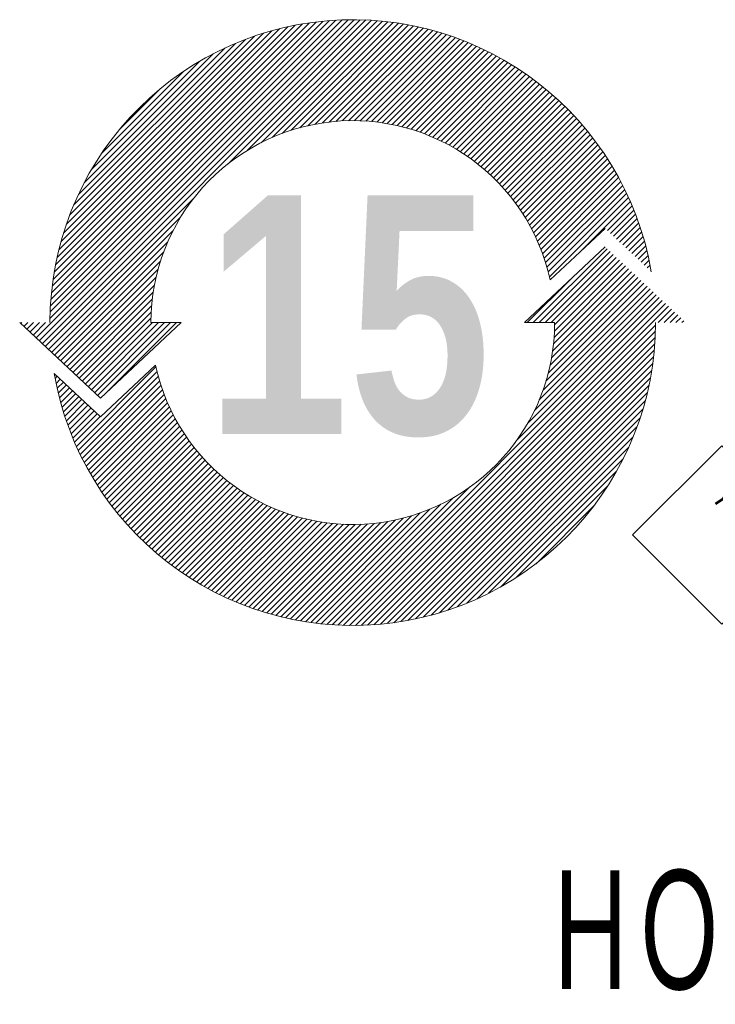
# Model space of a CAD drawing. Header units: millimetres. Extents: x 0 to 1733, y 0 to 1188.
# Tile 99 of 157: x 225 to 292, y 958 to 1052. Entities that reach past the tile are written whole.
import ezdxf

# ---------------------------------------------------------------- set-up
doc = ezdxf.new("R2010")
doc.units = ezdxf.units.MM
doc.header["$LTSCALE"] = 0.727559
doc.layers.add('NoLayerName_001', color=7, linetype='Continuous')
doc.layers.add('NoLayerName_002', color=7, linetype='Continuous')
doc.styles.get("Standard").update_dxf_attribs({"font": 'txt', "bigfont": 'extfont2'})

# ---------------------------------------------------------------- blocks, each defined once
blk = doc.blocks.new('ASM_0001')
at = {"color": 7, "linetype": 'Continuous', "lineweight": 13}
for p, q in [((-0.5, 0.5), (0, 1)), ((0.5, 0.5), (0, 1)), ((0, 0), (-0.5, 0.5)), ((0, 0), (0.5, 0.5))]:
    blk.add_line(p, q, dxfattribs=at)
at = {"color": 7, "linetype": 'Continuous', "lineweight": 13, "width": 0.9}
blk.add_text('1', height=0.5657, dxfattribs=at).set_placement((-0.1673, 0.2172))
blk = doc.blocks.new('*X165')
at = {"color": 3, "linetype": 'Continuous', "lineweight": 13}
for p, q in [((11.368, 7.2), (13.124, 8.956)), ((11.509, 7.2), (13.197, 8.887)), ((11.65, 7.2), (13.27, 8.819)), ((11.792, 7.2), (13.343, 8.75)), ((11.876, 7.143), (13.416, 8.682)), ((11.85, 6.692), (13.635, 8.477)), ((11.864, 6.847), (13.562, 8.545)), ((11.872, 6.998), (13.489, 8.614)), ((11.226, 7.2), (12.268, 8.241)), ((11.725, 6.001), (13.927, 8.203)), ((11.769, 6.187), (13.854, 8.271)), ((11.803, 6.363), (13.781, 8.34)), ((11.83, 6.531), (13.708, 8.408)), ((11.512, 5.364), (14.145, 7.998)), ((11.6, 5.594), (14.073, 8.066)), ((11.669, 5.805), (14, 8.135)), ((6.722, 0.008), (14.437, 7.724)), ((10.985, 4.413), (14.364, 7.792)), ((11.238, 4.808), (14.291, 7.861)), ((11.397, 5.108), (14.218, 7.929)), ((6.858, 0.003), (14.51, 7.656)), ((6.996, 0), (14.583, 7.587)), ((14.337, 7.2), (14.656, 7.519)), ((14.479, 7.2), (14.729, 7.45)), ((14.62, 7.2), (14.802, 7.382)), ((14.762, 7.2), (14.875, 7.313)), ((7.138, 0), (14.276, 7.139)), ((14.903, 7.2), (14.948, 7.245)), ((7.282, 0.003), (14.274, 6.995)), ((7.429, 0.008), (14.268, 6.848)), ((7.579, 0.017), (14.259, 6.697)), ((7.733, 0.03), (14.247, 6.543)), ((7.891, 0.046), (14.231, 6.386)), ((0.505, 4.257), (2.394, 6.146)), ((8.052, 0.066), (14.21, 6.224)), ((0, 5.873), (0.05, 5.923)), ((0.023, 5.755), (0.123, 5.855)), ((0.55, 4.16), (2.421, 6.031)), ((0.595, 4.064), (2.451, 5.92)), ((8.218, 0.091), (14.186, 6.058)), ((8.389, 0.12), (14.156, 5.887)), ((0.048, 5.638), (0.196, 5.787)), ((0.075, 5.523), (0.269, 5.718)), ((0.103, 5.41), (0.342, 5.65)), ((0.642, 3.97), (2.482, 5.81)), ((0.69, 3.876), (2.516, 5.702)), ((8.566, 0.155), (14.121, 5.711)), ((0.132, 5.298), (0.415, 5.581)), ((0.163, 5.188), (0.488, 5.513)), ((0.196, 5.079), (0.561, 5.444)), ((0.739, 3.783), (2.552, 5.597)), ((0.789, 3.692), (2.59, 5.493)), ((0.84, 3.602), (2.63, 5.392)), ((8.748, 0.196), (14.08, 5.528)), ((0.23, 4.972), (0.634, 5.376)), ((0.266, 4.866), (0.707, 5.308)), ((0.302, 4.761), (0.78, 5.239)), ((0.34, 4.658), (0.853, 5.171)), ((0.892, 3.513), (2.672, 5.292)), ((0.946, 3.425), (2.716, 5.195)), ((8.938, 0.244), (14.032, 5.339)), ((0.38, 4.556), (0.926, 5.102)), ((0.42, 4.455), (0.999, 5.034)), ((0.462, 4.356), (1.072, 4.965)), ((1, 3.338), (2.761, 5.099)), ((1.056, 3.252), (2.808, 5.004)), ((9.135, 0.3), (13.976, 5.142)), ((9.341, 0.365), (13.911, 4.935)), ((1.112, 3.167), (2.857, 4.912)), ((1.17, 3.083), (2.908, 4.821)), ((1.228, 3), (2.96, 4.732)), ((9.559, 0.441), (13.835, 4.718)), ((1.288, 2.918), (3.014, 4.644)), ((1.349, 2.838), (3.069, 4.558)), ((1.41, 2.758), (3.126, 4.474)), ((9.789, 0.53), (13.746, 4.487)), ((1.473, 2.679), (3.185, 4.391)), ((1.537, 2.601), (3.245, 4.309)), ((1.601, 2.524), (3.306, 4.229)), ((10.037, 0.636), (13.64, 4.24)), ((1.667, 2.449), (3.369, 4.151)), ((1.733, 2.374), (3.434, 4.074)), ((1.801, 2.3), (3.5, 3.999)), ((1.87, 2.227), (3.567, 3.925)), ((1.939, 2.155), (3.636, 3.853)), ((2.01, 2.085), (3.707, 3.782)), ((10.307, 0.765), (13.512, 3.97)), ((2.081, 2.015), (3.779, 3.712)), ((2.154, 1.946), (3.852, 3.644)), ((2.227, 1.878), (3.927, 3.578)), ((2.302, 1.811), (4.003, 3.513)), ((10.609, 0.926), (13.351, 3.667)), ((2.377, 1.745), (4.081, 3.449)), ((2.454, 1.68), (4.161, 3.387)), ((2.531, 1.616), (4.242, 3.326)), ((6.588, 0.016), (9.864, 3.292)), ((10.964, 1.139), (13.137, 3.313)), ((2.61, 1.553), (4.324, 3.267)), ((2.689, 1.491), (4.408, 3.21)), ((2.77, 1.43), (4.494, 3.154)), ((2.851, 1.37), (4.581, 3.1)), ((2.934, 1.311), (4.669, 3.047)), ((3.017, 1.253), (4.76, 2.996)), ((3.102, 1.197), (4.852, 2.947)), ((3.187, 1.141), (4.945, 2.899)), ((3.274, 1.086), (5.041, 2.853)), ((6.328, 0.039), (9.169, 2.88)), ((6.457, 0.026), (9.469, 3.038)), ((11.434, 1.468), (12.809, 2.842)), ((3.362, 1.032), (5.138, 2.809)), ((3.45, 0.98), (5.237, 2.766)), ((3.54, 0.928), (5.338, 2.726)), ((3.631, 0.878), (5.441, 2.687)), ((3.723, 0.828), (5.546, 2.651)), ((3.817, 0.78), (5.652, 2.616)), ((3.911, 0.733), (5.761, 2.583)), ((5.953, 0.088), (8.472, 2.607)), ((6.076, 0.07), (8.683, 2.676)), ((6.201, 0.053), (8.912, 2.765)), ((4.006, 0.687), (5.873, 2.553)), ((4.103, 0.642), (5.986, 2.525)), ((4.201, 0.599), (6.102, 2.5)), ((4.3, 0.557), (6.22, 2.477)), ((4.401, 0.516), (6.341, 2.456)), ((4.502, 0.476), (6.465, 2.439)), ((4.605, 0.437), (6.592, 2.424)), ((4.709, 0.4), (6.722, 2.413)), ((4.815, 0.364), (6.856, 2.405)), ((4.922, 0.33), (6.993, 2.4)), ((5.03, 0.297), (7.134, 2.4)), ((5.14, 0.265), (7.279, 2.404)), ((5.251, 0.235), (7.429, 2.413)), ((5.364, 0.206), (7.584, 2.427)), ((5.479, 0.179), (7.746, 2.447)), ((5.595, 0.154), (7.914, 2.473)), ((5.712, 0.13), (8.09, 2.508)), ((5.832, 0.108), (8.275, 2.552))]:
    blk.add_line(p, q, dxfattribs=at)
blk = doc.blocks.new('*X166')
at = {"color": 3, "linetype": 'Continuous', "lineweight": 13}
for p, q in [((0.365, 1.369), (7.931, 8.934)), ((0.438, 1.3), (8.07, 8.932)), ((0.511, 1.232), (8.207, 8.928)), ((0.696, 1.841), (7.788, 8.933)), ((0.699, 1.986), (7.643, 8.93)), ((0.706, 2.134), (7.495, 8.923)), ((0.716, 2.285), (7.344, 8.913)), ((0.73, 2.44), (7.189, 8.9)), ((4.929, 5.508), (8.341, 8.92)), ((5.392, 5.83), (8.473, 8.911)), ((5.713, 6.01), (8.603, 8.899)), ((0.747, 2.599), (7.03, 8.882)), ((0.769, 2.762), (6.867, 8.861)), ((0.795, 2.93), (6.699, 8.834)), ((0.826, 3.103), (6.527, 8.803)), ((0.863, 3.281), (6.348, 8.766)), ((0.906, 3.465), (6.164, 8.723)), ((0.956, 3.657), (5.972, 8.673)), ((5.981, 6.136), (8.731, 8.886)), ((6.218, 6.232), (8.856, 8.87)), ((6.434, 6.307), (8.98, 8.852)), ((6.635, 6.366), (9.102, 8.832)), ((6.824, 6.413), (9.222, 8.811)), ((7.003, 6.451), (9.34, 8.788)), ((7.173, 6.48), (9.456, 8.763)), ((7.337, 6.502), (9.571, 8.736)), ((7.494, 6.517), (9.685, 8.708)), ((7.645, 6.528), (9.796, 8.679)), ((1.015, 3.857), (5.772, 8.614)), ((1.083, 4.067), (5.562, 8.546)), ((1.163, 4.288), (5.341, 8.466)), ((7.792, 6.533), (9.907, 8.648)), ((7.935, 6.534), (10.015, 8.615)), ((8.073, 6.531), (10.123, 8.581)), ((8.207, 6.524), (10.229, 8.545)), ((8.339, 6.514), (10.334, 8.509)), ((8.466, 6.5), (10.437, 8.471)), ((8.591, 6.484), (10.539, 8.431)), ((1.257, 4.524), (5.106, 8.372)), ((1.37, 4.777), (4.852, 8.26)), ((8.713, 6.464), (10.64, 8.391)), ((8.832, 6.442), (10.739, 8.349)), ((8.949, 6.417), (10.837, 8.306)), ((9.063, 6.39), (10.935, 8.261)), ((9.175, 6.36), (11.03, 8.216)), ((1.507, 5.056), (4.573, 8.122)), ((9.285, 6.329), (11.125, 8.169)), ((9.392, 6.295), (11.219, 8.121)), ((9.498, 6.259), (11.311, 8.072)), ((9.601, 6.221), (11.403, 8.022)), ((9.703, 6.181), (11.493, 7.971)), ((1.682, 5.372), (4.257, 7.948)), ((9.802, 6.139), (11.582, 7.919)), ((9.9, 6.095), (11.67, 7.865)), ((9.996, 6.05), (11.757, 7.811)), ((10.09, 6.003), (11.843, 7.755)), ((1.921, 5.753), (3.877, 7.709)), ((10.183, 5.954), (11.928, 7.699)), ((10.274, 5.903), (12.012, 7.641)), ((10.363, 5.851), (12.094, 7.583)), ((10.451, 5.797), (12.176, 7.523)), ((2.333, 6.306), (3.323, 7.296)), ((10.537, 5.742), (12.257, 7.462)), ((10.621, 5.685), (12.337, 7.401)), ((10.704, 5.626), (12.416, 7.338)), ((10.785, 5.566), (12.493, 7.274)), ((10.865, 5.505), (12.57, 7.21)), ((10.944, 5.442), (12.646, 7.144)), ((11.02, 5.377), (12.721, 7.078)), ((11.096, 5.311), (12.795, 7.01)), ((11.17, 5.244), (12.867, 6.941)), ((11.242, 5.175), (12.939, 6.872)), ((11.313, 5.104), (13.01, 6.801)), ((11.383, 5.032), (13.08, 6.73)), ((11.451, 4.959), (13.149, 6.657)), ((11.517, 4.884), (13.217, 6.584)), ((11.582, 4.808), (13.284, 6.509)), ((11.646, 4.73), (13.35, 6.434)), ((11.708, 4.65), (13.415, 6.357)), ((11.768, 4.569), (13.479, 6.28)), ((11.827, 4.487), (13.542, 6.201)), ((11.885, 4.403), (13.604, 6.122)), ((11.941, 4.317), (13.665, 6.041)), ((11.995, 4.23), (13.724, 5.96)), ((12.048, 4.142), (13.783, 5.877)), ((12.099, 4.051), (13.841, 5.794)), ((12.148, 3.959), (13.898, 5.709)), ((12.196, 3.866), (13.954, 5.624)), ((12.242, 3.77), (14.009, 5.537)), ((12.286, 3.673), (14.062, 5.449)), ((12.328, 3.574), (14.115, 5.361)), ((12.369, 3.473), (14.167, 5.271)), ((12.408, 3.37), (14.217, 5.18)), ((12.444, 3.265), (14.266, 5.088)), ((12.479, 3.159), (14.315, 4.994)), ((0.584, 1.163), (4.121, 4.7)), ((12.511, 3.05), (14.362, 4.9)), ((12.541, 2.938), (14.407, 4.805)), ((12.569, 2.825), (14.452, 4.708)), ((13.316, 3.43), (14.496, 4.61)), ((13.949, 3.922), (14.538, 4.511)), ((0.657, 1.095), (3.799, 4.237)), ((14.022, 3.854), (14.579, 4.41)), ((14.095, 3.785), (14.619, 4.309)), ((14.168, 3.717), (14.657, 4.206)), ((14.241, 3.648), (14.695, 4.102)), ((14.314, 3.58), (14.73, 3.996)), ((0.73, 1.026), (3.619, 3.916)), ((14.387, 3.511), (14.765, 3.889)), ((14.46, 3.443), (14.798, 3.781)), ((0.803, 0.958), (3.493, 3.648)), ((14.533, 3.375), (14.83, 3.671)), ((14.606, 3.306), (14.86, 3.56)), ((0.876, 0.89), (3.397, 3.411)), ((14.679, 3.238), (14.888, 3.447)), ((14.752, 3.169), (14.915, 3.332)), ((0.949, 0.821), (3.322, 3.195)), ((14.825, 3.101), (14.941, 3.216)), ((14.898, 3.032), (14.964, 3.099)), ((1.022, 0.753), (3.263, 2.994)), ((14.971, 2.964), (14.986, 2.979)), ((1.095, 0.684), (3.216, 2.805)), ((1.168, 0.616), (3.179, 2.627)), ((1.241, 0.547), (3.149, 2.456)), ((1.314, 0.479), (3.127, 2.293)), ((1.387, 0.411), (3.112, 2.135)), ((1.46, 0.342), (3.101, 1.984)), ((0, 1.711), (0.024, 1.734)), ((0.073, 1.642), (0.165, 1.734)), ((0.146, 1.574), (0.306, 1.734)), ((0.219, 1.505), (0.448, 1.734)), ((0.292, 1.437), (0.589, 1.734)), ((1.533, 0.274), (3.096, 1.837)), ((1.606, 0.205), (3.135, 1.734)), ((1.679, 0.137), (3.276, 1.734)), ((1.752, 0.068), (3.418, 1.734)), ((1.825, 0), (3.559, 1.734)), ((1.984, 0.018), (3.7, 1.734))]:
    blk.add_line(p, q, dxfattribs=at)

msp = doc.modelspace()

# ---------------------------------------------------------------- linework, layer by layer
at = {"layer": 'NoLayerName_001', "color": 7, "linetype": 'Continuous', "lineweight": 13}
for p, q in [((281.13342285, 1032.21205651), (275.90149877, 1027.30712768)), ((281.13342285, 1032.21205651), (275.90149877, 1027.30712768)), ((281.13342285, 1032.21205651), (275.90149877, 1027.30712768)), ((281.13342285, 1032.21205651), (275.90149877, 1027.30712768)), ((281.13342285, 1030.45751953), (273.45342285, 1023.25751953)), ((281.13342285, 1030.45751953), (273.45342285, 1023.25751953)), ((281.13342285, 1030.45751953), (273.45342285, 1023.25751953)), ((281.13342285, 1030.45751953), (273.45342285, 1023.25751953)), ((225.45342285, 1023.25751953), (233.13342285, 1016.05751953)), ((225.45342285, 1023.25751953), (233.13342285, 1016.05751953)), ((225.45342285, 1023.25751953), (233.13342285, 1016.05751953)), ((225.45342285, 1023.25751953), (233.13342285, 1016.05751953)), ((233.13342285, 1016.05751953), (240.81342285, 1023.25751953)), ((233.13342285, 1016.05751953), (240.81342285, 1023.25751953)), ((233.13342285, 1016.05751953), (240.81342285, 1023.25751953)), ((233.13342285, 1016.05751953), (240.81342285, 1023.25751953)), ((237.93342285, 1023.25751953), (240.81342285, 1023.25751953)), ((237.93342285, 1023.25751953), (240.81342285, 1023.25751953)), ((237.93342285, 1023.25751953), (240.81342285, 1023.25751953)), ((237.93342285, 1023.25751953), (240.81342285, 1023.25751953)), ((276.33342285, 1023.25751953), (273.45342285, 1023.25751953)), ((276.33342285, 1023.25751953), (273.45342285, 1023.25751953)), ((276.33342285, 1023.25751953), (273.45342285, 1023.25751953)), ((276.33342285, 1023.25751953), (273.45342285, 1023.25751953)), ((233.13342285, 1014.30298256), (238.36534693, 1019.20791138)), ((233.13342285, 1014.30298256), (238.36534693, 1019.20791138)), ((233.13342285, 1014.30298256), (238.36534693, 1019.20791138)), ((233.13342285, 1014.30298256), (238.36534693, 1019.20791138)), ((228.74273469, 1018.4192527), (233.13342285, 1014.30298256)), ((228.74273469, 1018.4192527), (233.13342285, 1014.30298256)), ((228.74273469, 1018.4192527), (233.13342285, 1014.30298256)), ((228.74273469, 1018.4192527), (233.13342285, 1014.30298256))]:
    msp.add_line(p, q, dxfattribs=at)
for radius, start, end in [(28.8, 9.671286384, 180), (28.8, 9.671286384, 180), (28.8, 9.671286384, 180), (28.8, 9.671286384, 180), (19.2, 12.1761015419, 180), (19.2, 12.1761015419, 180), (19.2, 12.1761015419, 180), (19.2, 12.1761015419, 180), (28.8, 189.671286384, 0), (28.8, 189.671286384, 0), (28.8, 189.671286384, 0), (28.8, 189.671286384, 0), (19.2, 192.1761015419, 0), (19.2, 192.1761015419, 0), (19.2, 192.1761015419, 0), (19.2, 192.1761015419, 0)]:
    msp.add_arc((257.13342285, 1023.25751953), radius, start, end, dxfattribs=at)

# ---------------------------------------------------------------- block references
at = {"layer": 'NoLayerName_001', "xscale": 4, "yscale": 4, "zscale": 4}
for name, p in [('*X166', (225.55378723, 1016.32043457)), ('*X165', (228.82653809, 994.45855713))]:
    msp.add_blockref(name, p, dxfattribs=at)
at = {"layer": 'NoLayerName_001', "color": 7, "linetype": 'Continuous', "lineweight": 25, "xscale": 16.9704, "yscale": 16.9704, "zscale": 16.9704}
msp.add_blockref('ASM_0001', (292.23791504, 994.57598877), dxfattribs=at)

# ---------------------------------------------------------------- texts
at = {"layer": 'NoLayerName_001', "color": 190, "lineweight": 25, "insert": (256.72904205, 1023.84096084), "char_height": 22.6865668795, "attachment_point": 5, "line_spacing_factor": 1.608}
msp.add_mtext('\\fImpact|b0|c0|p34;\\A1;15', dxfattribs=at)
at = {"layer": 'NoLayerName_002', "color": 3, "linetype": 'Continuous', "lineweight": 13, "insert": (384.80000019, 958.66101074), "char_height": 12.8000001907, "attachment_point": 9, "line_spacing_factor": 0.6}
msp.add_mtext('\\A1;\\W0.6510;\\T0.9200;ＨＯＬＤＩＮＧ\u3000ＢＲＡＫＥ', dxfattribs=at)

doc.saveas('drawing.dxf')
